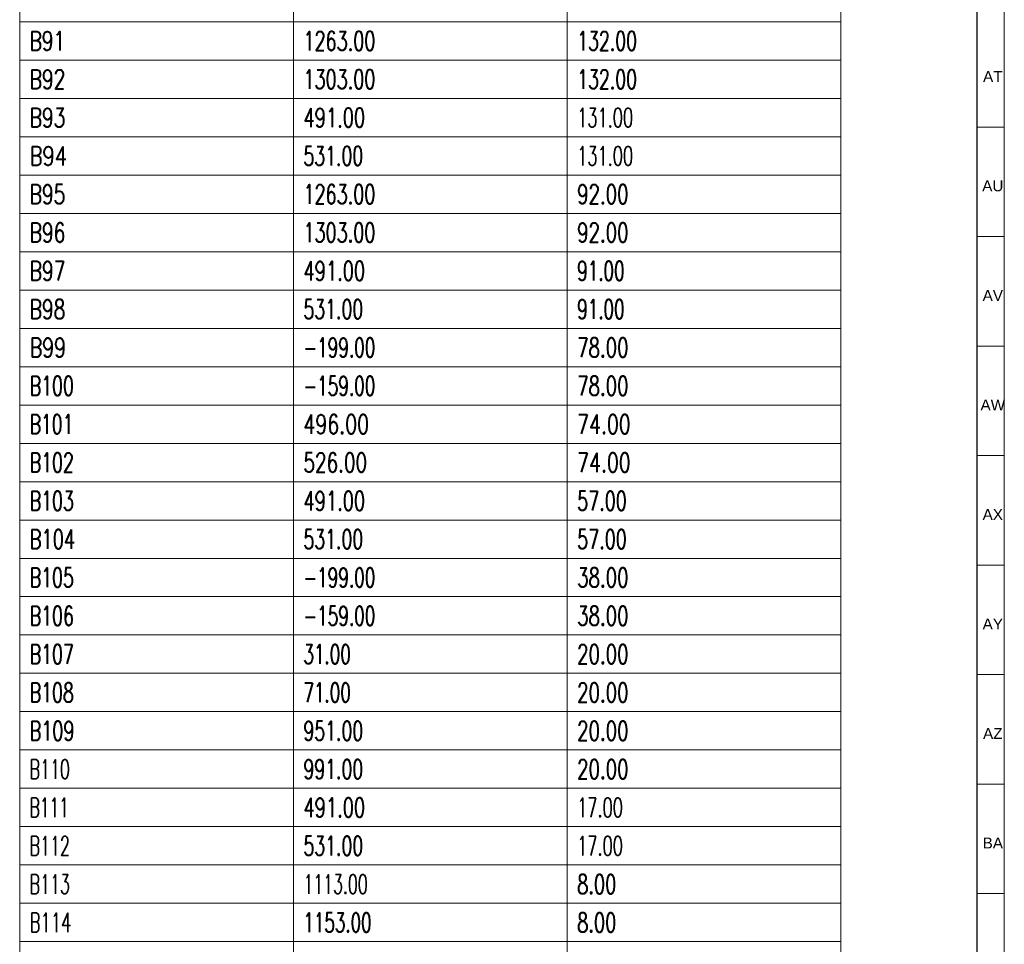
# Model space of a CAD drawing. Header units: millimetres. Extents: x -34 to 6620, y -230 to 4700.
# Tile 180 of 189: x 6438 to 6618, y 3701 to 3870. Entities that reach past the tile are written whole.
import ezdxf

# ---------------------------------------------------------------- set-up
doc = ezdxf.new("R2010")
doc.units = ezdxf.units.MM
doc.layers.add('1', color=7, linetype='Continuous', true_color=0xffffff)
doc.styles.add('Arial Unicode MS', font='Arial Unicode MS')
doc.styles.add('latin_extended', font='simplex.shx')

# ---------------------------------------------------------------- blocks, each defined once
blk = doc.blocks.new('TabularNote3')
at = {"layer": '1', "color": 163, "linetype": 'Continuous', "lineweight": 18}
for p, q in [((6438.170042, 3876.23561), (6438.170042, 3869.23561)), ((6488.170042, 3876.23561), (6488.170042, 3869.23561)), ((6538.170042, 3876.23561), (6538.170042, 3869.23561)), ((6588.170042, 3876.23561), (6588.170042, 3869.23561)), ((6438.170042, 3869.23561), (6488.170042, 3869.23561)), ((6438.170042, 3869.23561), (6438.170042, 3862.23561)), ((6488.170042, 3869.23561), (6538.170042, 3869.23561)), ((6488.170042, 3869.23561), (6488.170042, 3862.23561)), ((6538.170042, 3869.23561), (6588.170042, 3869.23561)), ((6538.170042, 3869.23561), (6538.170042, 3862.23561)), ((6588.170042, 3869.23561), (6588.170042, 3862.23561)), ((6438.170042, 3862.23561), (6488.170042, 3862.23561)), ((6438.170042, 3862.23561), (6438.170042, 3855.23561)), ((6488.170042, 3862.23561), (6538.170042, 3862.23561)), ((6488.170042, 3862.23561), (6488.170042, 3855.23561)), ((6538.170042, 3862.23561), (6588.170042, 3862.23561)), ((6538.170042, 3862.23561), (6538.170042, 3855.23561)), ((6588.170042, 3862.23561), (6588.170042, 3855.23561)), ((6438.170042, 3855.23561), (6488.170042, 3855.23561)), ((6438.170042, 3855.23561), (6438.170042, 3848.23561)), ((6488.170042, 3855.23561), (6538.170042, 3855.23561)), ((6488.170042, 3855.23561), (6488.170042, 3848.23561)), ((6538.170042, 3855.23561), (6588.170042, 3855.23561)), ((6538.170042, 3855.23561), (6538.170042, 3848.23561)), ((6588.170042, 3855.23561), (6588.170042, 3848.23561)), ((6438.170042, 3848.23561), (6488.170042, 3848.23561)), ((6438.170042, 3848.23561), (6438.170042, 3841.23561)), ((6488.170042, 3848.23561), (6538.170042, 3848.23561)), ((6488.170042, 3848.23561), (6488.170042, 3841.23561)), ((6538.170042, 3848.23561), (6588.170042, 3848.23561)), ((6538.170042, 3848.23561), (6538.170042, 3841.23561)), ((6588.170042, 3848.23561), (6588.170042, 3841.23561)), ((6438.170042, 3841.23561), (6488.170042, 3841.23561)), ((6438.170042, 3841.23561), (6438.170042, 3834.23561)), ((6488.170042, 3841.23561), (6538.170042, 3841.23561)), ((6488.170042, 3841.23561), (6488.170042, 3834.23561)), ((6538.170042, 3841.23561), (6588.170042, 3841.23561)), ((6538.170042, 3841.23561), (6538.170042, 3834.23561)), ((6588.170042, 3841.23561), (6588.170042, 3834.23561)), ((6438.170042, 3834.23561), (6488.170042, 3834.23561)), ((6438.170042, 3834.23561), (6438.170042, 3827.23561)), ((6488.170042, 3834.23561), (6538.170042, 3834.23561)), ((6488.170042, 3834.23561), (6488.170042, 3827.23561)), ((6538.170042, 3834.23561), (6588.170042, 3834.23561)), ((6538.170042, 3834.23561), (6538.170042, 3827.23561)), ((6588.170042, 3834.23561), (6588.170042, 3827.23561)), ((6438.170042, 3827.23561), (6488.170042, 3827.23561)), ((6438.170042, 3827.23561), (6438.170042, 3820.23561)), ((6488.170042, 3827.23561), (6538.170042, 3827.23561)), ((6488.170042, 3827.23561), (6488.170042, 3820.23561)), ((6538.170042, 3827.23561), (6588.170042, 3827.23561)), ((6538.170042, 3827.23561), (6538.170042, 3820.23561)), ((6588.170042, 3827.23561), (6588.170042, 3820.23561)), ((6438.170042, 3820.23561), (6488.170042, 3820.23561)), ((6438.170042, 3820.23561), (6438.170042, 3813.23561)), ((6488.170042, 3820.23561), (6538.170042, 3820.23561)), ((6488.170042, 3820.23561), (6488.170042, 3813.23561)), ((6538.170042, 3820.23561), (6588.170042, 3820.23561)), ((6538.170042, 3820.23561), (6538.170042, 3813.23561)), ((6588.170042, 3820.23561), (6588.170042, 3813.23561)), ((6438.170042, 3813.23561), (6488.170042, 3813.23561)), ((6438.170042, 3813.23561), (6438.170042, 3806.23561)), ((6488.170042, 3813.23561), (6538.170042, 3813.23561)), ((6488.170042, 3813.23561), (6488.170042, 3806.23561)), ((6538.170042, 3813.23561), (6588.170042, 3813.23561)), ((6538.170042, 3813.23561), (6538.170042, 3806.23561)), ((6588.170042, 3813.23561), (6588.170042, 3806.23561)), ((6438.170042, 3806.23561), (6488.170042, 3806.23561)), ((6438.170042, 3806.23561), (6438.170042, 3799.23561)), ((6488.170042, 3806.23561), (6538.170042, 3806.23561)), ((6488.170042, 3806.23561), (6488.170042, 3799.23561)), ((6538.170042, 3806.23561), (6588.170042, 3806.23561)), ((6538.170042, 3806.23561), (6538.170042, 3799.23561)), ((6588.170042, 3806.23561), (6588.170042, 3799.23561)), ((6438.170042, 3799.23561), (6488.170042, 3799.23561)), ((6438.170042, 3799.23561), (6438.170042, 3792.23561)), ((6488.170042, 3799.23561), (6538.170042, 3799.23561)), ((6488.170042, 3799.23561), (6488.170042, 3792.23561)), ((6538.170042, 3799.23561), (6588.170042, 3799.23561)), ((6538.170042, 3799.23561), (6538.170042, 3792.23561)), ((6588.170042, 3799.23561), (6588.170042, 3792.23561)), ((6438.170042, 3792.23561), (6488.170042, 3792.23561)), ((6438.170042, 3792.23561), (6438.170042, 3785.23561)), ((6488.170042, 3792.23561), (6538.170042, 3792.23561)), ((6488.170042, 3792.23561), (6488.170042, 3785.23561)), ((6538.170042, 3792.23561), (6588.170042, 3792.23561)), ((6538.170042, 3792.23561), (6538.170042, 3785.23561)), ((6588.170042, 3792.23561), (6588.170042, 3785.23561)), ((6438.170042, 3785.23561), (6488.170042, 3785.23561)), ((6438.170042, 3785.23561), (6438.170042, 3778.23561)), ((6488.170042, 3785.23561), (6538.170042, 3785.23561)), ((6488.170042, 3785.23561), (6488.170042, 3778.23561)), ((6538.170042, 3785.23561), (6588.170042, 3785.23561)), ((6538.170042, 3785.23561), (6538.170042, 3778.23561)), ((6588.170042, 3785.23561), (6588.170042, 3778.23561)), ((6438.170042, 3778.23561), (6488.170042, 3778.23561)), ((6438.170042, 3778.23561), (6438.170042, 3771.23561)), ((6488.170042, 3778.23561), (6538.170042, 3778.23561)), ((6488.170042, 3778.23561), (6488.170042, 3771.23561)), ((6538.170042, 3778.23561), (6588.170042, 3778.23561)), ((6538.170042, 3778.23561), (6538.170042, 3771.23561)), ((6588.170042, 3778.23561), (6588.170042, 3771.23561)), ((6438.170042, 3771.23561), (6488.170042, 3771.23561)), ((6438.170042, 3771.23561), (6438.170042, 3764.23561)), ((6488.170042, 3771.23561), (6538.170042, 3771.23561)), ((6488.170042, 3771.23561), (6488.170042, 3764.23561)), ((6538.170042, 3771.23561), (6588.170042, 3771.23561)), ((6538.170042, 3771.23561), (6538.170042, 3764.23561)), ((6588.170042, 3771.23561), (6588.170042, 3764.23561)), ((6438.170042, 3764.23561), (6488.170042, 3764.23561)), ((6438.170042, 3764.23561), (6438.170042, 3757.23561)), ((6488.170042, 3764.23561), (6538.170042, 3764.23561)), ((6488.170042, 3764.23561), (6488.170042, 3757.23561)), ((6538.170042, 3764.23561), (6588.170042, 3764.23561)), ((6538.170042, 3764.23561), (6538.170042, 3757.23561)), ((6588.170042, 3764.23561), (6588.170042, 3757.23561)), ((6438.170042, 3757.23561), (6488.170042, 3757.23561)), ((6438.170042, 3757.23561), (6438.170042, 3750.23561)), ((6488.170042, 3757.23561), (6538.170042, 3757.23561)), ((6488.170042, 3757.23561), (6488.170042, 3750.23561)), ((6538.170042, 3757.23561), (6588.170042, 3757.23561)), ((6538.170042, 3757.23561), (6538.170042, 3750.23561)), ((6588.170042, 3757.23561), (6588.170042, 3750.23561)), ((6438.170042, 3750.23561), (6488.170042, 3750.23561)), ((6438.170042, 3750.23561), (6438.170042, 3743.23561)), ((6488.170042, 3750.23561), (6538.170042, 3750.23561)), ((6488.170042, 3750.23561), (6488.170042, 3743.23561)), ((6538.170042, 3750.23561), (6588.170042, 3750.23561)), ((6538.170042, 3750.23561), (6538.170042, 3743.23561)), ((6588.170042, 3750.23561), (6588.170042, 3743.23561)), ((6438.170042, 3743.23561), (6488.170042, 3743.23561)), ((6438.170042, 3743.23561), (6438.170042, 3736.23561)), ((6488.170042, 3743.23561), (6538.170042, 3743.23561)), ((6488.170042, 3743.23561), (6488.170042, 3736.23561)), ((6538.170042, 3743.23561), (6588.170042, 3743.23561)), ((6538.170042, 3743.23561), (6538.170042, 3736.23561)), ((6588.170042, 3743.23561), (6588.170042, 3736.23561)), ((6438.170042, 3736.23561), (6488.170042, 3736.23561)), ((6438.170042, 3736.23561), (6438.170042, 3729.23561)), ((6488.170042, 3736.23561), (6538.170042, 3736.23561)), ((6488.170042, 3736.23561), (6488.170042, 3729.23561)), ((6538.170042, 3736.23561), (6588.170042, 3736.23561)), ((6538.170042, 3736.23561), (6538.170042, 3729.23561)), ((6588.170042, 3736.23561), (6588.170042, 3729.23561)), ((6438.170042, 3729.23561), (6488.170042, 3729.23561)), ((6438.170042, 3729.23561), (6438.170042, 3722.23561)), ((6488.170042, 3729.23561), (6538.170042, 3729.23561)), ((6488.170042, 3729.23561), (6488.170042, 3722.23561)), ((6538.170042, 3729.23561), (6588.170042, 3729.23561)), ((6538.170042, 3729.23561), (6538.170042, 3722.23561)), ((6588.170042, 3729.23561), (6588.170042, 3722.23561)), ((6438.170042, 3722.23561), (6488.170042, 3722.23561)), ((6438.170042, 3722.23561), (6438.170042, 3715.23561)), ((6488.170042, 3722.23561), (6538.170042, 3722.23561)), ((6488.170042, 3722.23561), (6488.170042, 3715.23561)), ((6538.170042, 3722.23561), (6588.170042, 3722.23561)), ((6538.170042, 3722.23561), (6538.170042, 3715.23561)), ((6588.170042, 3722.23561), (6588.170042, 3715.23561)), ((6438.170042, 3715.23561), (6488.170042, 3715.23561)), ((6438.170042, 3715.23561), (6438.170042, 3708.23561)), ((6488.170042, 3715.23561), (6538.170042, 3715.23561)), ((6488.170042, 3715.23561), (6488.170042, 3708.23561)), ((6538.170042, 3715.23561), (6588.170042, 3715.23561)), ((6538.170042, 3715.23561), (6538.170042, 3708.23561)), ((6588.170042, 3715.23561), (6588.170042, 3708.23561)), ((6438.170042, 3708.23561), (6488.170042, 3708.23561)), ((6438.170042, 3708.23561), (6438.170042, 3701.23561)), ((6488.170042, 3708.23561), (6538.170042, 3708.23561)), ((6488.170042, 3708.23561), (6488.170042, 3701.23561)), ((6538.170042, 3708.23561), (6588.170042, 3708.23561)), ((6538.170042, 3708.23561), (6538.170042, 3701.23561)), ((6588.170042, 3708.23561), (6588.170042, 3701.23561)), ((6438.170042, 3701.23561), (6488.170042, 3701.23561)), ((6438.170042, 3701.23561), (6438.170042, 3694.23561)), ((6488.170042, 3701.23561), (6538.170042, 3701.23561)), ((6488.170042, 3701.23561), (6488.170042, 3694.23561)), ((6538.170042, 3701.23561), (6588.170042, 3701.23561)), ((6538.170042, 3701.23561), (6538.170042, 3694.23561)), ((6588.170042, 3701.23561), (6588.170042, 3694.23561))]:
    blk.add_line(p, q, dxfattribs=at)
at = {"layer": '1', "color": 2, "linetype": 'Continuous', "lineweight": 13, "char_height": 3.5, "attachment_point": 4, "line_spacing_factor": 0.963855, "style": 'latin_extended'}
for s, insert in [('\\W0.7067;B91', (6439.987542, 3865.73561)), ('\\W0.6743;1263.00', (6489.987542, 3865.73561)), ('\\W0.6624;132.00', (6539.987542, 3865.73561)), ('\\W0.7128;B92', (6439.987542, 3858.73561)), ('\\W0.6743;1303.00', (6489.987542, 3858.73561)), ('\\W0.6624;132.00', (6539.987542, 3858.73561)), ('\\W0.7128;B93', (6439.987542, 3851.73561)), ('\\W0.6838;491.00', (6489.987542, 3851.73561)), ('\\W0.6195;131.00', (6539.987542, 3851.73561)), ('\\W0.7452;B94', (6439.987542, 3844.73561)), ('\\W0.6624;531.00', (6489.987542, 3844.73561)), ('\\W0.6195;131.00', (6539.987542, 3844.73561)), ('\\W0.7128;B95', (6439.987542, 3837.73561)), ('\\W0.6743;1263.00', (6489.987542, 3837.73561)), ('\\W0.6940;92.00', (6539.987542, 3837.73561)), ('\\W0.7128;B96', (6439.987542, 3830.73561)), ('\\W0.6743;1303.00', (6489.987542, 3830.73561)), ('\\W0.6940;92.00', (6539.987542, 3830.73561)), ('\\W0.7128;B97', (6439.987542, 3823.73561)), ('\\W0.6838;491.00', (6489.987542, 3823.73561)), ('\\W0.6412;91.00', (6539.987542, 3823.73561)), ('\\W0.7128;B98', (6439.987542, 3816.73561)), ('\\W0.6624;531.00', (6489.987542, 3816.73561)), ('\\W0.6412;91.00', (6539.987542, 3816.73561)), ('\\W0.7253;B99', (6439.987542, 3809.73561)), ('\\W0.6439;-199.00', (6489.987542, 3809.73561)), ('\\W0.6940;78.00', (6539.987542, 3809.73561)), ('\\W0.6647;B100', (6439.987542, 3802.73561)), ('\\W0.6439;-159.00', (6489.987542, 3802.73561)), ('\\W0.6940;78.00', (6539.987542, 3802.73561)), ('\\W0.6563;B101', (6439.987542, 3795.73561)), ('\\W0.7268;496.00', (6489.987542, 3795.73561)), ('\\W0.7241;74.00', (6539.987542, 3795.73561)), ('\\W0.6647;B102', (6439.987542, 3788.73561)), ('\\W0.7053;526.00', (6489.987542, 3788.73561)), ('\\W0.7241;74.00', (6539.987542, 3788.73561)), ('\\W0.6647;B103', (6439.987542, 3781.73561)), ('\\W0.6838;491.00', (6489.987542, 3781.73561)), ('\\W0.6713;57.00', (6539.987542, 3781.73561)), ('\\W0.6853;B104', (6439.987542, 3774.73561)), ('\\W0.6624;531.00', (6489.987542, 3774.73561)), ('\\W0.6713;57.00', (6539.987542, 3774.73561)), ('\\W0.6647;B105', (6439.987542, 3767.73561)), ('\\W0.6439;-199.00', (6489.987542, 3767.73561)), ('\\W0.6940;38.00', (6539.987542, 3767.73561)), ('\\W0.6647;B106', (6439.987542, 3760.73561)), ('\\W0.6439;-159.00', (6489.987542, 3760.73561)), ('\\W0.6940;38.00', (6539.987542, 3760.73561)), ('\\W0.6647;B107', (6439.987542, 3753.73561)), ('\\W0.6412;31.00', (6489.987542, 3753.73561)), ('\\W0.6940;20.00', (6539.987542, 3753.73561)), ('\\W0.6647;B108', (6439.987542, 3746.73561)), ('\\W0.6412;71.00', (6489.987542, 3746.73561)), ('\\W0.6940;20.00', (6539.987542, 3746.73561)), ('\\W0.6733;B109', (6439.987542, 3739.73561)), ('\\W0.6624;951.00', (6489.987542, 3739.73561)), ('\\W0.6940;20.00', (6539.987542, 3739.73561)), ('\\W0.6058;B110', (6439.987542, 3732.73561)), ('\\W0.6624;991.00', (6489.987542, 3732.73561)), ('\\W0.6940;20.00', (6539.987542, 3732.73561)), ('\\W0.5879;B111', (6439.987542, 3725.73561)), ('\\W0.6838;491.00', (6489.987542, 3725.73561)), ('\\W0.6185;17.00', (6539.987542, 3725.73561)), ('\\W0.6058;B112', (6439.987542, 3718.73561)), ('\\W0.6624;531.00', (6489.987542, 3718.73561)), ('\\W0.6185;17.00', (6539.987542, 3718.73561)), ('\\W0.6058;B113', (6439.987542, 3711.73561)), ('\\W0.6020;1113.00', (6489.987542, 3711.73561)), ('\\W0.6807;8.00', (6539.987542, 3711.73561)), ('\\W0.6272;B114', (6439.987542, 3704.73561)), ('\\W0.6382;1153.00', (6489.987542, 3704.73561)), ('\\W0.6807;8.00', (6539.987542, 3704.73561))]:
    blk.add_mtext(s, dxfattribs=dict(at, insert=insert))
blk = doc.blocks.new('TabularNote5')
at = {"layer": '1', "color": 163, "linetype": 'Continuous', "lineweight": 18}
for p, q in [((6438.170042, 3876.23561), (6438.170042, 3869.23561)), ((6488.170042, 3876.23561), (6488.170042, 3869.23561)), ((6538.170042, 3876.23561), (6538.170042, 3869.23561)), ((6588.170042, 3876.23561), (6588.170042, 3869.23561)), ((6438.170042, 3869.23561), (6488.170042, 3869.23561)), ((6438.170042, 3869.23561), (6438.170042, 3862.23561)), ((6488.170042, 3869.23561), (6538.170042, 3869.23561)), ((6488.170042, 3869.23561), (6488.170042, 3862.23561)), ((6538.170042, 3869.23561), (6588.170042, 3869.23561)), ((6538.170042, 3869.23561), (6538.170042, 3862.23561)), ((6588.170042, 3869.23561), (6588.170042, 3862.23561)), ((6438.170042, 3862.23561), (6488.170042, 3862.23561)), ((6438.170042, 3862.23561), (6438.170042, 3855.23561)), ((6488.170042, 3862.23561), (6538.170042, 3862.23561)), ((6488.170042, 3862.23561), (6488.170042, 3855.23561)), ((6538.170042, 3862.23561), (6588.170042, 3862.23561)), ((6538.170042, 3862.23561), (6538.170042, 3855.23561)), ((6588.170042, 3862.23561), (6588.170042, 3855.23561)), ((6438.170042, 3855.23561), (6488.170042, 3855.23561)), ((6438.170042, 3855.23561), (6438.170042, 3848.23561)), ((6488.170042, 3855.23561), (6538.170042, 3855.23561)), ((6488.170042, 3855.23561), (6488.170042, 3848.23561)), ((6538.170042, 3855.23561), (6588.170042, 3855.23561)), ((6538.170042, 3855.23561), (6538.170042, 3848.23561)), ((6588.170042, 3855.23561), (6588.170042, 3848.23561)), ((6438.170042, 3848.23561), (6488.170042, 3848.23561)), ((6438.170042, 3848.23561), (6438.170042, 3841.23561)), ((6488.170042, 3848.23561), (6538.170042, 3848.23561)), ((6488.170042, 3848.23561), (6488.170042, 3841.23561)), ((6538.170042, 3848.23561), (6588.170042, 3848.23561)), ((6538.170042, 3848.23561), (6538.170042, 3841.23561)), ((6588.170042, 3848.23561), (6588.170042, 3841.23561)), ((6438.170042, 3841.23561), (6488.170042, 3841.23561)), ((6438.170042, 3841.23561), (6438.170042, 3834.23561)), ((6488.170042, 3841.23561), (6538.170042, 3841.23561)), ((6488.170042, 3841.23561), (6488.170042, 3834.23561)), ((6538.170042, 3841.23561), (6588.170042, 3841.23561)), ((6538.170042, 3841.23561), (6538.170042, 3834.23561)), ((6588.170042, 3841.23561), (6588.170042, 3834.23561)), ((6438.170042, 3834.23561), (6488.170042, 3834.23561)), ((6438.170042, 3834.23561), (6438.170042, 3827.23561)), ((6488.170042, 3834.23561), (6538.170042, 3834.23561)), ((6488.170042, 3834.23561), (6488.170042, 3827.23561)), ((6538.170042, 3834.23561), (6588.170042, 3834.23561)), ((6538.170042, 3834.23561), (6538.170042, 3827.23561)), ((6588.170042, 3834.23561), (6588.170042, 3827.23561)), ((6438.170042, 3827.23561), (6488.170042, 3827.23561)), ((6438.170042, 3827.23561), (6438.170042, 3820.23561)), ((6488.170042, 3827.23561), (6538.170042, 3827.23561)), ((6488.170042, 3827.23561), (6488.170042, 3820.23561)), ((6538.170042, 3827.23561), (6588.170042, 3827.23561)), ((6538.170042, 3827.23561), (6538.170042, 3820.23561)), ((6588.170042, 3827.23561), (6588.170042, 3820.23561)), ((6438.170042, 3820.23561), (6488.170042, 3820.23561)), ((6438.170042, 3820.23561), (6438.170042, 3813.23561)), ((6488.170042, 3820.23561), (6538.170042, 3820.23561)), ((6488.170042, 3820.23561), (6488.170042, 3813.23561)), ((6538.170042, 3820.23561), (6588.170042, 3820.23561)), ((6538.170042, 3820.23561), (6538.170042, 3813.23561)), ((6588.170042, 3820.23561), (6588.170042, 3813.23561)), ((6438.170042, 3813.23561), (6488.170042, 3813.23561)), ((6438.170042, 3813.23561), (6438.170042, 3806.23561)), ((6488.170042, 3813.23561), (6538.170042, 3813.23561)), ((6488.170042, 3813.23561), (6488.170042, 3806.23561)), ((6538.170042, 3813.23561), (6588.170042, 3813.23561)), ((6538.170042, 3813.23561), (6538.170042, 3806.23561)), ((6588.170042, 3813.23561), (6588.170042, 3806.23561)), ((6438.170042, 3806.23561), (6488.170042, 3806.23561)), ((6438.170042, 3806.23561), (6438.170042, 3799.23561)), ((6488.170042, 3806.23561), (6538.170042, 3806.23561)), ((6488.170042, 3806.23561), (6488.170042, 3799.23561)), ((6538.170042, 3806.23561), (6588.170042, 3806.23561)), ((6538.170042, 3806.23561), (6538.170042, 3799.23561)), ((6588.170042, 3806.23561), (6588.170042, 3799.23561)), ((6438.170042, 3799.23561), (6488.170042, 3799.23561)), ((6438.170042, 3799.23561), (6438.170042, 3792.23561)), ((6488.170042, 3799.23561), (6538.170042, 3799.23561)), ((6488.170042, 3799.23561), (6488.170042, 3792.23561)), ((6538.170042, 3799.23561), (6588.170042, 3799.23561)), ((6538.170042, 3799.23561), (6538.170042, 3792.23561)), ((6588.170042, 3799.23561), (6588.170042, 3792.23561)), ((6438.170042, 3792.23561), (6488.170042, 3792.23561)), ((6438.170042, 3792.23561), (6438.170042, 3785.23561)), ((6488.170042, 3792.23561), (6538.170042, 3792.23561)), ((6488.170042, 3792.23561), (6488.170042, 3785.23561)), ((6538.170042, 3792.23561), (6588.170042, 3792.23561)), ((6538.170042, 3792.23561), (6538.170042, 3785.23561)), ((6588.170042, 3792.23561), (6588.170042, 3785.23561)), ((6438.170042, 3785.23561), (6488.170042, 3785.23561)), ((6438.170042, 3785.23561), (6438.170042, 3778.23561)), ((6488.170042, 3785.23561), (6538.170042, 3785.23561)), ((6488.170042, 3785.23561), (6488.170042, 3778.23561)), ((6538.170042, 3785.23561), (6588.170042, 3785.23561)), ((6538.170042, 3785.23561), (6538.170042, 3778.23561)), ((6588.170042, 3785.23561), (6588.170042, 3778.23561)), ((6438.170042, 3778.23561), (6488.170042, 3778.23561)), ((6438.170042, 3778.23561), (6438.170042, 3771.23561)), ((6488.170042, 3778.23561), (6538.170042, 3778.23561)), ((6488.170042, 3778.23561), (6488.170042, 3771.23561)), ((6538.170042, 3778.23561), (6588.170042, 3778.23561)), ((6538.170042, 3778.23561), (6538.170042, 3771.23561)), ((6588.170042, 3778.23561), (6588.170042, 3771.23561)), ((6438.170042, 3771.23561), (6488.170042, 3771.23561)), ((6438.170042, 3771.23561), (6438.170042, 3764.23561)), ((6488.170042, 3771.23561), (6538.170042, 3771.23561)), ((6488.170042, 3771.23561), (6488.170042, 3764.23561)), ((6538.170042, 3771.23561), (6588.170042, 3771.23561)), ((6538.170042, 3771.23561), (6538.170042, 3764.23561)), ((6588.170042, 3771.23561), (6588.170042, 3764.23561)), ((6438.170042, 3764.23561), (6488.170042, 3764.23561)), ((6438.170042, 3764.23561), (6438.170042, 3757.23561)), ((6488.170042, 3764.23561), (6538.170042, 3764.23561)), ((6488.170042, 3764.23561), (6488.170042, 3757.23561)), ((6538.170042, 3764.23561), (6588.170042, 3764.23561)), ((6538.170042, 3764.23561), (6538.170042, 3757.23561)), ((6588.170042, 3764.23561), (6588.170042, 3757.23561)), ((6438.170042, 3757.23561), (6488.170042, 3757.23561)), ((6438.170042, 3757.23561), (6438.170042, 3750.23561)), ((6488.170042, 3757.23561), (6538.170042, 3757.23561)), ((6488.170042, 3757.23561), (6488.170042, 3750.23561)), ((6538.170042, 3757.23561), (6588.170042, 3757.23561)), ((6538.170042, 3757.23561), (6538.170042, 3750.23561)), ((6588.170042, 3757.23561), (6588.170042, 3750.23561)), ((6438.170042, 3750.23561), (6488.170042, 3750.23561)), ((6438.170042, 3750.23561), (6438.170042, 3743.23561)), ((6488.170042, 3750.23561), (6538.170042, 3750.23561)), ((6488.170042, 3750.23561), (6488.170042, 3743.23561)), ((6538.170042, 3750.23561), (6588.170042, 3750.23561)), ((6538.170042, 3750.23561), (6538.170042, 3743.23561)), ((6588.170042, 3750.23561), (6588.170042, 3743.23561)), ((6438.170042, 3743.23561), (6488.170042, 3743.23561)), ((6438.170042, 3743.23561), (6438.170042, 3736.23561)), ((6488.170042, 3743.23561), (6538.170042, 3743.23561)), ((6488.170042, 3743.23561), (6488.170042, 3736.23561)), ((6538.170042, 3743.23561), (6588.170042, 3743.23561)), ((6538.170042, 3743.23561), (6538.170042, 3736.23561)), ((6588.170042, 3743.23561), (6588.170042, 3736.23561)), ((6438.170042, 3736.23561), (6488.170042, 3736.23561)), ((6438.170042, 3736.23561), (6438.170042, 3729.23561)), ((6488.170042, 3736.23561), (6538.170042, 3736.23561)), ((6488.170042, 3736.23561), (6488.170042, 3729.23561)), ((6538.170042, 3736.23561), (6588.170042, 3736.23561)), ((6538.170042, 3736.23561), (6538.170042, 3729.23561)), ((6588.170042, 3736.23561), (6588.170042, 3729.23561)), ((6438.170042, 3729.23561), (6488.170042, 3729.23561)), ((6438.170042, 3729.23561), (6438.170042, 3722.23561)), ((6488.170042, 3729.23561), (6538.170042, 3729.23561)), ((6488.170042, 3729.23561), (6488.170042, 3722.23561)), ((6538.170042, 3729.23561), (6588.170042, 3729.23561)), ((6538.170042, 3729.23561), (6538.170042, 3722.23561)), ((6588.170042, 3729.23561), (6588.170042, 3722.23561)), ((6438.170042, 3722.23561), (6488.170042, 3722.23561)), ((6438.170042, 3722.23561), (6438.170042, 3715.23561)), ((6488.170042, 3722.23561), (6538.170042, 3722.23561)), ((6488.170042, 3722.23561), (6488.170042, 3715.23561)), ((6538.170042, 3722.23561), (6588.170042, 3722.23561)), ((6538.170042, 3722.23561), (6538.170042, 3715.23561)), ((6588.170042, 3722.23561), (6588.170042, 3715.23561)), ((6438.170042, 3715.23561), (6488.170042, 3715.23561)), ((6438.170042, 3715.23561), (6438.170042, 3708.23561)), ((6488.170042, 3715.23561), (6538.170042, 3715.23561)), ((6488.170042, 3715.23561), (6488.170042, 3708.23561)), ((6538.170042, 3715.23561), (6588.170042, 3715.23561)), ((6538.170042, 3715.23561), (6538.170042, 3708.23561)), ((6588.170042, 3715.23561), (6588.170042, 3708.23561)), ((6438.170042, 3708.23561), (6488.170042, 3708.23561)), ((6438.170042, 3708.23561), (6438.170042, 3701.23561)), ((6488.170042, 3708.23561), (6538.170042, 3708.23561)), ((6488.170042, 3708.23561), (6488.170042, 3701.23561)), ((6538.170042, 3708.23561), (6588.170042, 3708.23561)), ((6538.170042, 3708.23561), (6538.170042, 3701.23561)), ((6588.170042, 3708.23561), (6588.170042, 3701.23561)), ((6438.170042, 3701.23561), (6488.170042, 3701.23561)), ((6438.170042, 3701.23561), (6438.170042, 3694.23561)), ((6488.170042, 3701.23561), (6538.170042, 3701.23561)), ((6488.170042, 3701.23561), (6488.170042, 3694.23561)), ((6538.170042, 3701.23561), (6588.170042, 3701.23561)), ((6538.170042, 3701.23561), (6538.170042, 3694.23561)), ((6588.170042, 3701.23561), (6588.170042, 3694.23561))]:
    blk.add_line(p, q, dxfattribs=at)
at = {"layer": '1', "color": 2, "linetype": 'Continuous', "lineweight": 13, "char_height": 3.5, "attachment_point": 4, "line_spacing_factor": 0.963855, "style": 'latin_extended'}
for s, insert in [('\\W0.7067;B91', (6439.987542, 3865.73561)), ('\\W0.6743;1263.00', (6489.987542, 3865.73561)), ('\\W0.6624;132.00', (6539.987542, 3865.73561)), ('\\W0.7128;B92', (6439.987542, 3858.73561)), ('\\W0.6743;1303.00', (6489.987542, 3858.73561)), ('\\W0.6624;132.00', (6539.987542, 3858.73561)), ('\\W0.7128;B93', (6439.987542, 3851.73561)), ('\\W0.6838;491.00', (6489.987542, 3851.73561)), ('\\W0.6195;131.00', (6539.987542, 3851.73561)), ('\\W0.7452;B94', (6439.987542, 3844.73561)), ('\\W0.6624;531.00', (6489.987542, 3844.73561)), ('\\W0.6195;131.00', (6539.987542, 3844.73561)), ('\\W0.7128;B95', (6439.987542, 3837.73561)), ('\\W0.6743;1263.00', (6489.987542, 3837.73561)), ('\\W0.6940;92.00', (6539.987542, 3837.73561)), ('\\W0.7128;B96', (6439.987542, 3830.73561)), ('\\W0.6743;1303.00', (6489.987542, 3830.73561)), ('\\W0.6940;92.00', (6539.987542, 3830.73561)), ('\\W0.7128;B97', (6439.987542, 3823.73561)), ('\\W0.6838;491.00', (6489.987542, 3823.73561)), ('\\W0.6412;91.00', (6539.987542, 3823.73561)), ('\\W0.7128;B98', (6439.987542, 3816.73561)), ('\\W0.6624;531.00', (6489.987542, 3816.73561)), ('\\W0.6412;91.00', (6539.987542, 3816.73561)), ('\\W0.7253;B99', (6439.987542, 3809.73561)), ('\\W0.6439;-199.00', (6489.987542, 3809.73561)), ('\\W0.6940;78.00', (6539.987542, 3809.73561)), ('\\W0.6647;B100', (6439.987542, 3802.73561)), ('\\W0.6439;-159.00', (6489.987542, 3802.73561)), ('\\W0.6940;78.00', (6539.987542, 3802.73561)), ('\\W0.6563;B101', (6439.987542, 3795.73561)), ('\\W0.7268;496.00', (6489.987542, 3795.73561)), ('\\W0.7241;74.00', (6539.987542, 3795.73561)), ('\\W0.6647;B102', (6439.987542, 3788.73561)), ('\\W0.7053;526.00', (6489.987542, 3788.73561)), ('\\W0.7241;74.00', (6539.987542, 3788.73561)), ('\\W0.6647;B103', (6439.987542, 3781.73561)), ('\\W0.6838;491.00', (6489.987542, 3781.73561)), ('\\W0.6713;57.00', (6539.987542, 3781.73561)), ('\\W0.6853;B104', (6439.987542, 3774.73561)), ('\\W0.6624;531.00', (6489.987542, 3774.73561)), ('\\W0.6713;57.00', (6539.987542, 3774.73561)), ('\\W0.6647;B105', (6439.987542, 3767.73561)), ('\\W0.6439;-199.00', (6489.987542, 3767.73561)), ('\\W0.6940;38.00', (6539.987542, 3767.73561)), ('\\W0.6647;B106', (6439.987542, 3760.73561)), ('\\W0.6439;-159.00', (6489.987542, 3760.73561)), ('\\W0.6940;38.00', (6539.987542, 3760.73561)), ('\\W0.6647;B107', (6439.987542, 3753.73561)), ('\\W0.6412;31.00', (6489.987542, 3753.73561)), ('\\W0.6940;20.00', (6539.987542, 3753.73561)), ('\\W0.6647;B108', (6439.987542, 3746.73561)), ('\\W0.6412;71.00', (6489.987542, 3746.73561)), ('\\W0.6940;20.00', (6539.987542, 3746.73561)), ('\\W0.6733;B109', (6439.987542, 3739.73561)), ('\\W0.6624;951.00', (6489.987542, 3739.73561)), ('\\W0.6940;20.00', (6539.987542, 3739.73561)), ('\\W0.6058;B110', (6439.987542, 3732.73561)), ('\\W0.6624;991.00', (6489.987542, 3732.73561)), ('\\W0.6940;20.00', (6539.987542, 3732.73561)), ('\\W0.5879;B111', (6439.987542, 3725.73561)), ('\\W0.6838;491.00', (6489.987542, 3725.73561)), ('\\W0.6185;17.00', (6539.987542, 3725.73561)), ('\\W0.6058;B112', (6439.987542, 3718.73561)), ('\\W0.6624;531.00', (6489.987542, 3718.73561)), ('\\W0.6185;17.00', (6539.987542, 3718.73561)), ('\\W0.6058;B113', (6439.987542, 3711.73561)), ('\\W0.6020;1113.00', (6489.987542, 3711.73561)), ('\\W0.6807;8.00', (6539.987542, 3711.73561)), ('\\W0.6272;B114', (6439.987542, 3704.73561)), ('\\W0.6382;1153.00', (6489.987542, 3704.73561)), ('\\W0.6807;8.00', (6539.987542, 3704.73561))]:
    blk.add_mtext(s, dxfattribs=dict(at, insert=insert))

msp = doc.modelspace()

# ---------------------------------------------------------------- linework, layer by layer
at = {"layer": '1', "color": 3, "linetype": 'Continuous', "lineweight": 18}
msp.add_line((6618, 4698), (6618, 2), dxfattribs=at)
at = {"layer": '1', "color": 7, "linetype": 'Continuous', "lineweight": 25}
msp.add_line((6613, 4693), (6613, 7), dxfattribs=at)
at = {"layer": '1', "color": 3, "linetype": 'Continuous', "lineweight": 13}
for p, q in [((6613, 3850), (6618, 3850)), ((6613, 3830), (6618, 3830)), ((6613, 3810), (6618, 3810)), ((6613, 3790), (6618, 3790)), ((6613, 3770), (6618, 3770)), ((6613, 3750), (6618, 3750)), ((6613, 3730), (6618, 3730)), ((6613, 3710), (6618, 3710))]:
    msp.add_line(p, q, dxfattribs=at)

# ---------------------------------------------------------------- block references
at = {"layer": '1', "color": 163, "linetype": 'Continuous', "lineweight": 18}
for name in ['TabularNote3', 'TabularNote5']:
    msp.add_blockref(name, (0, 0), dxfattribs=at)

# ---------------------------------------------------------------- texts
at = {"layer": '1', "color": 3, "linetype": 'Continuous', "lineweight": 13, "char_height": 2, "attachment_point": 7, "line_spacing_factor": 1.069626, "style": 'Arial Unicode MS'}
for s, insert in [('\\W1.0000;AT', (6614.115, 3858.243)), ('\\W1.0000;AU', (6613.959, 3838.243)), ('\\W1.0000;AV', (6614.036, 3818.243)), ('\\W1.0000;AW', (6613.65, 3798.243)), ('\\W1.0000;AX', (6614.036, 3778.243)), ('\\W1.0000;AY', (6614.036, 3758.243)), ('\\W1.0000;AZ', (6614.115, 3738.243)), ('\\W1.0000;BA', (6614.036, 3718.243))]:
    msp.add_mtext(s, dxfattribs=dict(at, insert=insert))

doc.saveas('drawing.dxf')
